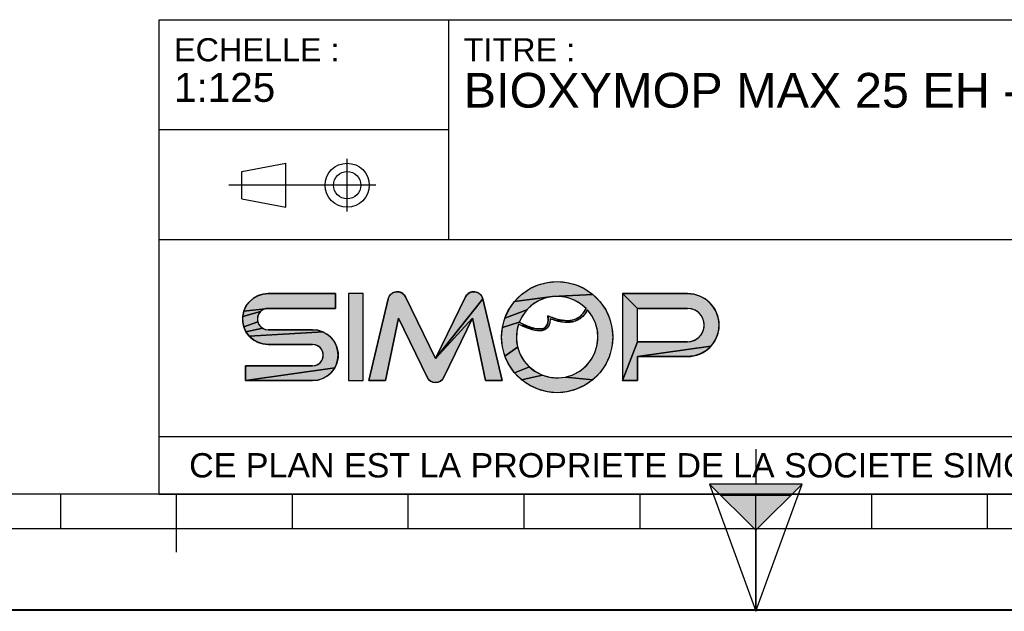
# Model space of a CAD drawing. Header units: millimetres. Extents: x 0 to 297, y 0 to 210.
# Tile 2 of 256: x 85 to 170, y 0 to 51. Entities that reach past the tile are written whole.
import ezdxf

# ---------------------------------------------------------------- set-up
doc = ezdxf.new("R2010")
doc.units = ezdxf.units.MM
doc.header["$LTSCALE"] = 16.335
doc.layers.get('0').update_dxf_attribs({"linetype": 'CONTINUOUS'})
doc.styles.get("Standard").update_dxf_attribs({"font": 'arial.ttf'})

# ---------------------------------------------------------------- blocks, each defined once
blk = doc.blocks.new('MARGEA4_BL0', base_point=(148.514, 105.014))
at = {"color": 7, "linetype": 'Continuous'}
for p, q in [((287.014, 10.014), (10.014, 10.014)), ((88.514, 7.014), (88.514, 10.014)), ((98.514, 5.014), (98.514, 10.014)), ((108.514, 7.014), (108.514, 10.014)), ((118.514, 7.014), (118.514, 10.014)), ((128.514, 7.014), (128.514, 10.014)), ((138.514, 7.014), (138.514, 10.014)), ((148.514, 0.014), (148.514, 10.014)), ((158.514, 7.014), (158.514, 10.014)), ((168.514, 7.014), (168.514, 10.014)), ((248.514, 7.014), (48.514, 7.014)), ((297.014, 0.014), (0.014, 0.014)), ((297.014, 0.014), (0.014, 0.014))]:
    blk.add_line(p, q, dxfattribs=at)
blk = doc.blocks.new('REPERE_ORIENTATION_BL1', base_point=(148.516, 6.898))
at = {"color": 7, "linetype": 'Continuous'}
for p, q in [((148.516, 13.898), (148.516, 10.898)), ((148.516, 6.898), (144.516, 10.898)), ((152.516, 10.898), (144.516, 10.898)), ((144.516, 10.898), (148.516, -0.102)), ((148.516, 6.898), (152.516, 10.898)), ((148.516, -0.102), (152.516, 10.898)), ((151.516, 9.898), (145.516, 9.898)), ((148.516, 6.898), (148.516, -0.102))]:
    blk.add_line(p, q, dxfattribs=at)
blk.add_solid([(144.516, 10.898), (148.516, 6.898), (152.516, 10.898)], dxfattribs=at)
blk = doc.blocks.new('ISO_BL3', base_point=(109.359, 36.711))
at = {"color": 2, "linetype": 'Continuous'}
for p, q in [((104.158, 37.894), (107.956, 38.612)), ((107.956, 34.81), (107.956, 38.612)), ((113.239, 34.434), (113.239, 38.988)), ((104.158, 35.528), (104.158, 37.894)), ((115.7, 36.711), (103.019, 36.711)), ((104.158, 35.528), (107.956, 34.81))]:
    blk.add_line(p, q, dxfattribs=at)
for radius in [1.901, 1.183]:
    blk.add_circle((113.239, 36.711), radius, dxfattribs=at)
blk = doc.blocks.new('LOGO-SIMOP-2009_BL4', base_point=(124.77, 23.589))
at = {"linetype": 'Continuous'}
for points in [[(131.363, 28.389), (132.197, 28.316), (133.005, 28.1), (133.763, 27.746), (134.449, 27.266), (130.961, 27.086), (127.686, 26.675), (128.278, 27.266), (128.963, 27.746), (129.722, 28.1), (130.53, 28.316)], [(105.954, 27.301), (106.412, 27.349), (112.22, 27.349), (112.22, 26.069), (106.412, 26.069), (104.319, 25.829), (104.507, 26.249), (104.777, 26.621), (105.119, 26.929), (105.517, 27.159)], [(117.578, 27.509), (117.792, 27.474), (117.99, 27.382), (118.155, 27.24), (118.276, 27.059), (120.86, 21.749), (124.06, 25.217), (121.579, 20.119), (121.455, 19.934), (121.284, 19.791), (121.08, 19.7), (120.86, 19.669), (120.639, 19.7), (120.436, 19.791), (120.265, 19.934), (120.141, 20.119), (117.66, 25.217), (116.54, 19.829), (115.1, 19.829), (116.778, 26.894), (116.857, 27.097), (116.987, 27.271), (117.16, 27.404), (117.362, 27.485)], [(123.927, 27.474), (124.142, 27.509), (124.358, 27.485), (124.56, 27.404), (124.732, 27.271), (124.863, 27.097), (124.941, 26.894), (120.86, 21.749), (123.444, 27.059), (123.565, 27.24), (123.73, 27.382)], [(131.596, 27.101), (130.961, 27.086), (134.449, 27.266), (135.04, 26.675), (135.52, 25.989), (135.874, 25.231), (136.091, 24.423), (136.163, 23.589), (136.091, 22.756), (135.874, 21.947), (135.52, 21.189), (135.04, 20.504), (134.449, 19.912), (132.075, 20.142), (132.717, 20.34), (133.309, 20.655), (133.83, 21.078), (134.262, 21.592), (134.588, 22.178), (134.798, 22.816), (134.882, 23.482), (134.838, 24.152), (134.668, 24.801), (134.378, 25.407), (133.978, 25.946), (133.719, 25.545), (133.436, 25.258), (133.098, 25.04), (132.731, 24.907), (132.159, 25.009), (132.592, 25.042), (132.968, 25.156), (133.314, 25.364), (133.6, 25.651), (133.861, 26.069), (133.375, 26.478), (132.823, 26.792), (132.224, 27.002)], [(138.292, 26.069), (137.012, 27.349), (142.612, 27.349), (143.177, 27.29), (143.718, 27.114), (144.211, 26.83), (144.633, 26.449), (144.967, 25.989), (145.199, 25.47), (145.317, 24.913), (145.317, 24.345), (145.199, 23.789), (144.967, 23.269), (144.633, 22.809), (138.292, 21.909), (138.292, 19.829), (137.012, 19.829), (138.292, 23.189), (142.612, 23.189), (142.956, 23.231), (143.281, 23.354), (143.567, 23.551), (143.797, 23.811), (143.958, 24.119), (144.041, 24.456), (144.041, 24.803), (143.958, 25.14), (143.797, 25.447), (143.567, 25.707), (143.281, 25.904), (142.956, 26.027), (142.612, 26.069)], [(124.06, 25.217), (120.86, 21.749), (124.941, 26.894), (126.62, 19.829), (125.18, 19.829)], [(129.751, 26.718), (129.215, 26.377), (128.749, 25.946), (126.853, 25.231), (127.207, 25.989), (127.686, 26.675), (130.961, 27.086), (130.34, 26.957)], [(105.952, 25.946), (105.761, 25.8), (104.224, 25.379), (104.319, 25.829), (106.412, 26.069), (106.174, 26.038)], [(105.523, 25.387), (105.492, 25.149), (105.523, 24.911), (104.319, 24.469), (104.224, 24.919), (104.224, 25.379), (105.761, 25.8), (105.615, 25.609)], [(128.368, 25.438), (128.084, 24.869), (126.636, 24.423), (126.853, 25.231), (128.749, 25.946)], [(105.761, 24.499), (105.952, 24.352), (104.507, 24.049), (104.319, 24.469), (105.523, 24.911), (105.615, 24.689)], [(128.084, 24.869), (128.432, 24.7), (128.441, 24.519), (128.029, 24.718), (127.876, 24.064), (127.849, 23.394), (127.95, 22.73), (126.853, 21.947), (126.636, 22.756), (126.563, 23.589), (126.636, 24.423)], [(128.738, 24.565), (129.026, 24.456), (129.312, 24.368), (129.161, 24.244), (128.799, 24.369), (128.441, 24.519), (128.432, 24.7)], [(131.146, 25.202), (131.682, 25.062), (131.315, 24.983), (130.744, 25.179), (130.717, 24.821), (130.631, 24.565), (130.48, 24.354), (130.273, 24.213), (130.001, 24.3), (130.178, 24.346), (130.347, 24.448), (130.481, 24.62), (130.552, 24.815), (130.583, 25.063), (130.563, 25.429)], [(132.159, 25.009), (132.731, 24.907), (132.312, 24.85), (131.842, 24.874), (131.315, 24.983), (131.682, 25.062)], [(111.553, 23.809), (111.895, 23.501), (112.165, 23.129), (112.352, 22.709), (112.448, 22.259), (112.448, 21.799), (112.352, 21.349), (112.165, 20.929), (104.452, 19.829), (104.452, 21.109), (110.26, 21.109), (110.498, 21.14), (110.72, 21.232), (110.91, 21.379), (111.057, 21.569), (111.148, 21.791), (111.18, 22.029), (111.148, 22.267), (111.057, 22.489), (110.91, 22.68), (110.72, 22.826), (110.498, 22.918), (110.26, 22.949), (106.412, 22.949), (105.954, 22.997), (105.517, 23.139), (105.119, 23.369), (104.777, 23.677), (111.155, 24.039)], [(110.717, 24.181), (111.155, 24.039), (104.777, 23.677), (104.507, 24.049), (105.952, 24.352), (106.174, 24.26), (106.412, 24.229), (110.26, 24.229)], [(129.788, 24.29), (130.001, 24.3), (130.273, 24.213), (130.034, 24.143), (129.77, 24.13), (129.472, 24.167), (129.161, 24.244), (129.312, 24.368), (129.552, 24.315)], [(128.175, 22.098), (128.516, 21.52), (128.961, 21.017), (127.686, 20.504), (127.207, 21.189), (126.853, 21.947), (127.95, 22.73)], [(143.177, 21.969), (142.612, 21.909), (138.292, 21.909), (144.633, 22.809), (144.211, 22.429), (143.718, 22.144)], [(110.717, 19.877), (110.26, 19.829), (104.452, 19.829), (112.165, 20.929), (111.895, 20.557), (111.553, 20.249), (111.155, 20.019)], [(129.493, 20.607), (130.093, 20.307), (128.278, 19.912), (127.686, 20.504), (128.961, 21.017)], [(131.408, 20.069), (132.075, 20.142), (134.449, 19.912), (133.763, 19.432), (133.005, 19.079), (132.197, 18.862), (131.363, 18.789), (130.53, 18.862), (129.722, 19.079), (128.963, 19.432), (128.278, 19.912), (130.093, 20.307), (130.739, 20.125)]]:
    blk.add_hatch(color=2, dxfattribs=at).paths.add_polyline_path(points)
at = {"color": 2, "linetype": 'Continuous'}
for p, q in [((128.963, 27.746), (129.722, 28.1)), ((129.722, 28.1), (130.53, 28.316)), ((130.53, 28.316), (131.363, 28.389)), ((131.363, 28.389), (132.197, 28.316)), ((132.197, 28.316), (133.005, 28.1)), ((133.005, 28.1), (133.763, 27.746)), ((105.517, 27.159), (105.954, 27.301)), ((105.954, 27.301), (106.412, 27.349)), ((116.857, 27.097), (116.987, 27.271)), ((116.987, 27.271), (117.16, 27.404)), ((117.16, 27.404), (117.362, 27.485)), ((117.362, 27.485), (117.578, 27.509)), ((117.578, 27.509), (117.792, 27.474)), ((117.792, 27.474), (117.99, 27.382)), ((117.99, 27.382), (118.155, 27.24)), ((118.155, 27.24), (118.276, 27.059)), ((123.444, 27.059), (123.565, 27.24)), ((123.565, 27.24), (123.73, 27.382)), ((123.73, 27.382), (123.927, 27.474)), ((123.927, 27.474), (124.142, 27.509)), ((124.142, 27.509), (124.358, 27.485)), ((124.358, 27.485), (124.56, 27.404)), ((124.56, 27.404), (124.732, 27.271)), ((124.732, 27.271), (124.863, 27.097)), ((127.686, 26.675), (128.278, 27.266)), ((128.278, 27.266), (128.963, 27.746)), ((134.449, 27.266), (130.961, 27.086)), ((133.763, 27.746), (134.449, 27.266)), ((134.449, 27.266), (135.04, 26.675)), ((138.292, 26.069), (137.012, 27.349)), ((142.612, 27.349), (143.177, 27.29)), ((143.177, 27.29), (143.718, 27.114)), ((104.507, 26.249), (104.777, 26.621)), ((104.777, 26.621), (105.119, 26.929)), ((105.119, 26.929), (105.517, 27.159)), ((116.778, 26.894), (116.857, 27.097)), ((124.941, 26.894), (120.86, 21.749)), ((124.863, 27.097), (124.941, 26.894)), ((127.207, 25.989), (127.686, 26.675)), ((130.961, 27.086), (127.686, 26.675)), ((129.215, 26.377), (128.749, 25.946)), ((129.751, 26.718), (129.215, 26.377)), ((130.34, 26.957), (129.751, 26.718)), ((130.961, 27.086), (130.34, 26.957)), ((131.596, 27.101), (130.961, 27.086)), ((132.224, 27.002), (131.596, 27.101)), ((132.823, 26.792), (132.224, 27.002)), ((133.375, 26.478), (132.823, 26.792)), ((133.861, 26.069), (133.375, 26.478)), ((135.04, 26.675), (135.52, 25.989)), ((143.718, 27.114), (144.211, 26.83)), ((144.211, 26.83), (144.633, 26.449)), ((144.633, 26.449), (144.967, 25.989)), ((104.224, 25.379), (104.319, 25.829)), ((105.761, 25.8), (104.224, 25.379)), ((104.319, 25.829), (104.507, 26.249)), ((106.412, 26.069), (104.319, 25.829)), ((105.615, 25.609), (105.523, 25.387)), ((105.761, 25.8), (105.615, 25.609)), ((105.952, 25.946), (105.761, 25.8)), ((106.174, 26.038), (105.952, 25.946)), ((106.412, 26.069), (106.174, 26.038)), ((126.853, 25.231), (127.207, 25.989)), ((128.749, 25.946), (126.853, 25.231)), ((128.749, 25.946), (128.368, 25.438)), ((133.314, 25.364), (133.6, 25.651)), ((133.719, 25.545), (133.436, 25.258)), ((133.6, 25.651), (133.861, 26.069)), ((133.978, 25.946), (133.719, 25.545)), ((134.378, 25.407), (133.978, 25.946)), ((135.52, 25.989), (135.874, 25.231)), ((142.956, 26.027), (142.612, 26.069)), ((143.281, 25.904), (142.956, 26.027)), ((143.567, 25.707), (143.281, 25.904)), ((143.797, 25.447), (143.567, 25.707)), ((144.967, 25.989), (145.199, 25.47)), ((104.224, 24.919), (104.224, 25.379)), ((104.319, 24.469), (104.224, 24.919)), ((105.523, 24.911), (104.319, 24.469)), ((105.523, 25.387), (105.492, 25.149)), ((105.492, 25.149), (105.523, 24.911)), ((105.523, 24.911), (105.615, 24.689)), ((105.615, 24.689), (105.761, 24.499)), ((124.06, 25.217), (120.86, 21.749)), ((126.636, 24.423), (126.853, 25.231)), ((128.084, 24.869), (126.636, 24.423)), ((128.029, 24.718), (127.876, 24.064)), ((128.441, 24.519), (128.029, 24.718)), ((128.368, 25.438), (128.084, 24.869)), ((128.084, 24.869), (128.432, 24.7)), ((128.432, 24.7), (128.738, 24.565)), ((128.432, 24.7), (128.441, 24.519)), ((130.481, 24.62), (130.552, 24.815)), ((130.552, 24.815), (130.583, 25.063)), ((130.583, 25.063), (130.563, 25.429)), ((130.563, 25.429), (131.146, 25.202)), ((130.717, 24.821), (130.631, 24.565)), ((130.744, 25.179), (130.717, 24.821)), ((131.315, 24.983), (130.744, 25.179)), ((131.146, 25.202), (131.682, 25.062)), ((131.682, 25.062), (131.315, 24.983)), ((131.842, 24.874), (131.315, 24.983)), ((131.682, 25.062), (132.159, 25.009)), ((132.312, 24.85), (131.842, 24.874)), ((132.159, 25.009), (132.592, 25.042)), ((132.731, 24.907), (132.159, 25.009)), ((132.731, 24.907), (132.312, 24.85)), ((132.592, 25.042), (132.968, 25.156)), ((133.098, 25.04), (132.731, 24.907)), ((132.968, 25.156), (133.314, 25.364)), ((133.436, 25.258), (133.098, 25.04)), ((134.668, 24.801), (134.378, 25.407)), ((134.838, 24.152), (134.668, 24.801)), ((135.874, 25.231), (136.091, 24.423)), ((143.958, 25.14), (143.797, 25.447)), ((144.041, 24.803), (143.958, 25.14)), ((144.041, 24.456), (144.041, 24.803)), ((145.199, 25.47), (145.317, 24.913)), ((145.317, 24.913), (145.317, 24.345)), ((104.507, 24.049), (104.319, 24.469)), ((105.952, 24.352), (104.507, 24.049)), ((104.777, 23.677), (104.507, 24.049)), ((111.155, 24.039), (104.777, 23.677)), ((105.761, 24.499), (105.952, 24.352)), ((105.952, 24.352), (106.174, 24.26)), ((106.174, 24.26), (106.412, 24.229)), ((110.26, 24.229), (110.717, 24.181)), ((110.717, 24.181), (111.155, 24.039)), ((111.155, 24.039), (111.553, 23.809)), ((111.553, 23.809), (111.895, 23.501)), ((126.563, 23.589), (126.636, 24.423)), ((127.876, 24.064), (127.849, 23.394)), ((128.799, 24.369), (128.441, 24.519)), ((128.738, 24.565), (129.026, 24.456)), ((129.161, 24.244), (128.799, 24.369)), ((129.026, 24.456), (129.312, 24.368)), ((129.312, 24.368), (129.161, 24.244)), ((129.472, 24.167), (129.161, 24.244)), ((129.312, 24.368), (129.552, 24.315)), ((129.77, 24.13), (129.472, 24.167)), ((129.552, 24.315), (129.788, 24.29)), ((130.034, 24.143), (129.77, 24.13)), ((129.788, 24.29), (130.001, 24.3)), ((130.001, 24.3), (130.178, 24.346)), ((130.273, 24.213), (130.001, 24.3)), ((130.273, 24.213), (130.034, 24.143)), ((130.178, 24.346), (130.347, 24.448)), ((130.48, 24.354), (130.273, 24.213)), ((130.347, 24.448), (130.481, 24.62)), ((130.631, 24.565), (130.48, 24.354)), ((134.882, 23.482), (134.838, 24.152)), ((136.091, 24.423), (136.163, 23.589)), ((143.567, 23.551), (143.797, 23.811)), ((143.797, 23.811), (143.958, 24.119)), ((143.958, 24.119), (144.041, 24.456)), ((145.317, 24.345), (145.199, 23.789)), ((105.119, 23.369), (104.777, 23.677)), ((105.517, 23.139), (105.119, 23.369)), ((105.954, 22.997), (105.517, 23.139)), ((106.412, 22.949), (105.954, 22.997)), ((110.498, 22.918), (110.26, 22.949)), ((111.895, 23.501), (112.165, 23.129)), ((112.165, 23.129), (112.352, 22.709)), ((126.636, 22.756), (126.563, 23.589)), ((127.849, 23.394), (127.95, 22.73)), ((134.798, 22.816), (134.882, 23.482)), ((136.163, 23.589), (136.091, 22.756)), ((138.292, 23.189), (137.012, 19.829)), ((142.612, 23.189), (142.956, 23.231)), ((142.956, 23.231), (143.281, 23.354)), ((143.281, 23.354), (143.567, 23.551)), ((144.967, 23.269), (144.633, 22.809)), ((145.199, 23.789), (144.967, 23.269)), ((110.72, 22.826), (110.498, 22.918)), ((110.91, 22.68), (110.72, 22.826)), ((111.057, 22.489), (110.91, 22.68)), ((111.148, 22.267), (111.057, 22.489)), ((111.18, 22.029), (111.148, 22.267)), ((112.352, 22.709), (112.448, 22.259)), ((112.448, 22.259), (112.448, 21.799)), ((126.853, 21.947), (126.636, 22.756)), ((127.95, 22.73), (126.853, 21.947)), ((127.95, 22.73), (128.175, 22.098)), ((128.175, 22.098), (128.516, 21.52)), ((134.262, 21.592), (134.588, 22.178)), ((134.588, 22.178), (134.798, 22.816)), ((136.091, 22.756), (135.874, 21.947)), ((144.633, 22.809), (138.292, 21.909)), ((143.718, 22.144), (143.177, 21.969)), ((144.211, 22.429), (143.718, 22.144)), ((144.633, 22.809), (144.211, 22.429)), ((110.72, 21.232), (110.91, 21.379)), ((110.91, 21.379), (111.057, 21.569)), ((111.057, 21.569), (111.148, 21.791)), ((111.148, 21.791), (111.18, 22.029)), ((112.352, 21.349), (112.165, 20.929)), ((112.448, 21.799), (112.352, 21.349)), ((127.207, 21.189), (126.853, 21.947)), ((128.516, 21.52), (128.961, 21.017)), ((133.83, 21.078), (134.262, 21.592)), ((135.874, 21.947), (135.52, 21.189)), ((143.177, 21.969), (142.612, 21.909)), ((112.165, 20.929), (104.452, 19.829)), ((110.26, 21.109), (110.498, 21.14)), ((110.498, 21.14), (110.72, 21.232)), ((111.895, 20.557), (111.553, 20.249)), ((112.165, 20.929), (111.895, 20.557)), ((127.686, 20.504), (127.207, 21.189)), ((128.961, 21.017), (127.686, 20.504)), ((128.278, 19.912), (127.686, 20.504)), ((128.961, 21.017), (129.493, 20.607)), ((129.493, 20.607), (130.093, 20.307)), ((132.717, 20.34), (133.309, 20.655)), ((133.309, 20.655), (133.83, 21.078)), ((135.04, 20.504), (134.449, 19.912)), ((135.52, 21.189), (135.04, 20.504)), ((110.717, 19.877), (110.26, 19.829)), ((111.155, 20.019), (110.717, 19.877)), ((111.553, 20.249), (111.155, 20.019)), ((120.265, 19.934), (120.141, 20.119)), ((120.436, 19.791), (120.265, 19.934)), ((120.639, 19.7), (120.436, 19.791)), ((120.86, 19.669), (120.639, 19.7)), ((121.08, 19.7), (120.86, 19.669)), ((121.284, 19.791), (121.08, 19.7)), ((121.455, 19.934), (121.284, 19.791)), ((121.579, 20.119), (121.455, 19.934)), ((130.093, 20.307), (128.278, 19.912)), ((128.963, 19.432), (128.278, 19.912)), ((130.093, 20.307), (130.739, 20.125)), ((130.739, 20.125), (131.408, 20.069)), ((131.408, 20.069), (132.075, 20.142)), ((132.075, 20.142), (132.717, 20.34)), ((134.449, 19.912), (132.075, 20.142)), ((134.449, 19.912), (133.763, 19.432)), ((129.722, 19.079), (128.963, 19.432)), ((130.53, 18.862), (129.722, 19.079)), ((131.363, 18.789), (130.53, 18.862)), ((132.197, 18.862), (131.363, 18.789)), ((133.005, 19.079), (132.197, 18.862)), ((133.763, 19.432), (133.005, 19.079))]:
    blk.add_line(p, q, dxfattribs=at)
at = {"color": 7, "linetype": 'Continuous'}
for p, q in [((112.22, 27.349), (106.412, 27.349)), ((112.22, 26.069), (112.22, 27.349)), ((113.34, 27.349), (113.34, 19.829)), ((114.62, 27.349), (113.34, 27.349)), ((114.62, 19.829), (114.62, 27.349)), ((142.612, 27.349), (137.012, 27.349)), ((137.012, 27.349), (137.012, 19.829)), ((116.778, 26.894), (115.1, 19.829)), ((120.86, 21.749), (118.276, 27.059)), ((123.444, 27.059), (120.86, 21.749)), ((126.62, 19.829), (124.941, 26.894)), ((106.412, 26.069), (112.22, 26.069)), ((138.292, 26.069), (142.612, 26.069)), ((138.292, 23.189), (138.292, 26.069)), ((116.54, 19.829), (117.66, 25.217)), ((117.66, 25.217), (120.141, 20.119)), ((121.579, 20.119), (124.06, 25.217)), ((124.06, 25.217), (125.18, 19.829)), ((110.26, 24.229), (106.412, 24.229)), ((106.412, 22.949), (110.26, 22.949)), ((142.612, 23.189), (138.292, 23.189)), ((138.292, 21.909), (142.612, 21.909)), ((138.292, 19.829), (138.292, 21.909)), ((104.452, 21.109), (104.452, 19.829)), ((110.26, 21.109), (104.452, 21.109)), ((104.452, 19.829), (110.26, 19.829)), ((113.34, 19.829), (114.62, 19.829)), ((115.1, 19.829), (116.54, 19.829)), ((125.18, 19.829), (126.62, 19.829)), ((137.012, 19.829), (138.292, 19.829))]:
    blk.add_line(p, q, dxfattribs=at)
at = {"color": 2, "linetype": 'Continuous'}
for points in [[(131.363, 28.389), (132.197, 28.316), (133.005, 28.1), (133.763, 27.746), (134.449, 27.266), (130.961, 27.086), (127.686, 26.675), (128.278, 27.266), (128.963, 27.746), (129.722, 28.1), (130.53, 28.316), (131.363, 28.389)], [(105.954, 27.301), (106.412, 27.349), (112.22, 27.349), (112.22, 26.069), (106.412, 26.069), (104.319, 25.829), (104.507, 26.249), (104.777, 26.621), (105.119, 26.929), (105.517, 27.159), (105.954, 27.301)], [(117.578, 27.509), (117.792, 27.474), (117.99, 27.382), (118.155, 27.24), (118.276, 27.059), (120.86, 21.749), (124.06, 25.217), (121.579, 20.119), (121.455, 19.934), (121.284, 19.791), (121.08, 19.7), (120.86, 19.669), (120.639, 19.7), (120.436, 19.791), (120.265, 19.934), (120.141, 20.119), (117.66, 25.217), (116.54, 19.829), (115.1, 19.829), (116.778, 26.894), (116.857, 27.097), (116.987, 27.271), (117.16, 27.404), (117.362, 27.485), (117.578, 27.509)], [(123.927, 27.474), (124.142, 27.509), (124.358, 27.485), (124.56, 27.404), (124.732, 27.271), (124.863, 27.097), (124.941, 26.894), (120.86, 21.749), (123.444, 27.059), (123.565, 27.24), (123.73, 27.382), (123.927, 27.474)], [(131.596, 27.101), (130.961, 27.086), (134.449, 27.266), (135.04, 26.675), (135.52, 25.989), (135.874, 25.231), (136.091, 24.423), (136.163, 23.589), (136.091, 22.756), (135.874, 21.947), (135.52, 21.189), (135.04, 20.504), (134.449, 19.912), (132.075, 20.142), (132.717, 20.34), (133.309, 20.655), (133.83, 21.078), (134.262, 21.592), (134.588, 22.178), (134.798, 22.816), (134.882, 23.482), (134.838, 24.152), (134.668, 24.801), (134.378, 25.407), (133.978, 25.946), (133.719, 25.545), (133.436, 25.258), (133.098, 25.04), (132.731, 24.907), (132.159, 25.009), (132.592, 25.042), (132.968, 25.156), (133.314, 25.364), (133.6, 25.651), (133.861, 26.069), (133.375, 26.478), (132.823, 26.792), (132.224, 27.002), (131.596, 27.101)], [(138.292, 26.069), (137.012, 27.349), (142.612, 27.349), (143.177, 27.29), (143.718, 27.114), (144.211, 26.83), (144.633, 26.449), (144.967, 25.989), (145.199, 25.47), (145.317, 24.913), (145.317, 24.345), (145.199, 23.789), (144.967, 23.269), (144.633, 22.809), (138.292, 21.909), (138.292, 19.829), (137.012, 19.829), (138.292, 23.189), (142.612, 23.189), (142.956, 23.231), (143.281, 23.354), (143.567, 23.551), (143.797, 23.811), (143.958, 24.119), (144.041, 24.456), (144.041, 24.803), (143.958, 25.14), (143.797, 25.447), (143.567, 25.707), (143.281, 25.904), (142.956, 26.027), (142.612, 26.069), (138.292, 26.069)], [(124.06, 25.217), (120.86, 21.749), (124.941, 26.894), (126.62, 19.829), (125.18, 19.829), (124.06, 25.217)], [(129.751, 26.718), (129.215, 26.377), (128.749, 25.946), (126.853, 25.231), (127.207, 25.989), (127.686, 26.675), (130.961, 27.086), (130.34, 26.957), (129.751, 26.718)], [(105.952, 25.946), (105.761, 25.8), (104.224, 25.379), (104.319, 25.829), (106.412, 26.069), (106.174, 26.038), (105.952, 25.946)], [(105.523, 25.387), (105.492, 25.149), (105.523, 24.911), (104.319, 24.469), (104.224, 24.919), (104.224, 25.379), (105.761, 25.8), (105.615, 25.609), (105.523, 25.387)], [(128.368, 25.438), (128.084, 24.869), (126.636, 24.423), (126.853, 25.231), (128.749, 25.946), (128.368, 25.438)], [(105.761, 24.499), (105.952, 24.352), (104.507, 24.049), (104.319, 24.469), (105.523, 24.911), (105.615, 24.689), (105.761, 24.499)], [(128.084, 24.869), (128.432, 24.7), (128.441, 24.519), (128.029, 24.718), (127.876, 24.064), (127.849, 23.394), (127.95, 22.73), (126.853, 21.947), (126.636, 22.756), (126.563, 23.589), (126.636, 24.423), (128.084, 24.869)], [(128.738, 24.565), (129.026, 24.456), (129.312, 24.368), (129.161, 24.244), (128.799, 24.369), (128.441, 24.519), (128.432, 24.7), (128.738, 24.565)], [(131.146, 25.202), (131.682, 25.062), (131.315, 24.983), (130.744, 25.179), (130.717, 24.821), (130.631, 24.565), (130.48, 24.354), (130.273, 24.213), (130.001, 24.3), (130.178, 24.346), (130.347, 24.448), (130.481, 24.62), (130.552, 24.815), (130.583, 25.063), (130.563, 25.429), (131.146, 25.202)], [(132.159, 25.009), (132.731, 24.907), (132.312, 24.85), (131.842, 24.874), (131.315, 24.983), (131.682, 25.062), (132.159, 25.009)], [(111.553, 23.809), (111.895, 23.501), (112.165, 23.129), (112.352, 22.709), (112.448, 22.259), (112.448, 21.799), (112.352, 21.349), (112.165, 20.929), (104.452, 19.829), (104.452, 21.109), (110.26, 21.109), (110.498, 21.14), (110.72, 21.232), (110.91, 21.379), (111.057, 21.569), (111.148, 21.791), (111.18, 22.029), (111.148, 22.267), (111.057, 22.489), (110.91, 22.68), (110.72, 22.826), (110.498, 22.918), (110.26, 22.949), (106.412, 22.949), (105.954, 22.997), (105.517, 23.139), (105.119, 23.369), (104.777, 23.677), (111.155, 24.039), (111.553, 23.809)], [(110.717, 24.181), (111.155, 24.039), (104.777, 23.677), (104.507, 24.049), (105.952, 24.352), (106.174, 24.26), (106.412, 24.229), (110.26, 24.229), (110.717, 24.181)], [(129.788, 24.29), (130.001, 24.3), (130.273, 24.213), (130.034, 24.143), (129.77, 24.13), (129.472, 24.167), (129.161, 24.244), (129.312, 24.368), (129.552, 24.315), (129.788, 24.29)], [(128.175, 22.098), (128.516, 21.52), (128.961, 21.017), (127.686, 20.504), (127.207, 21.189), (126.853, 21.947), (127.95, 22.73), (128.175, 22.098)], [(143.177, 21.969), (142.612, 21.909), (138.292, 21.909), (144.633, 22.809), (144.211, 22.429), (143.718, 22.144), (143.177, 21.969)], [(110.717, 19.877), (110.26, 19.829), (104.452, 19.829), (112.165, 20.929), (111.895, 20.557), (111.553, 20.249), (111.155, 20.019), (110.717, 19.877)], [(129.493, 20.607), (130.093, 20.307), (128.278, 19.912), (127.686, 20.504), (128.961, 21.017), (129.493, 20.607)], [(131.408, 20.069), (132.075, 20.142), (134.449, 19.912), (133.763, 19.432), (133.005, 19.079), (132.197, 18.862), (131.363, 18.789), (130.53, 18.862), (129.722, 19.079), (128.963, 19.432), (128.278, 19.912), (130.093, 20.307), (130.739, 20.125), (131.408, 20.069)]]:
    blk.add_lwpolyline(points, dxfattribs=at)
at = {"color": 7, "linetype": 'Continuous'}
blk.add_circle((131.363, 23.589), 4.8, dxfattribs=at)
for centre, radius, start, end in [((106.412, 25.149), 2.2, 90, 270), ((117.556, 26.709), 0.8, 25.94945, 166.63548), ((124.163, 26.709), 0.8, 13.36452, 154.05055), ((142.612, 24.629), 2.72, 270, 90), ((131.363, 23.589), 3.52, 44.79283, 158.67631), ((106.412, 25.149), 0.92, 90, 270), ((131.363, 23.589), 3.52, 161.30052, 42.02671), ((142.612, 24.629), 1.44, 270, 90), ((110.26, 22.029), 2.2, 270, 90), ((110.26, 22.029), 0.92, 270, 90), ((120.86, 20.469), 0.8, 205.94945, 334.05055)]:
    blk.add_arc(centre, radius, start, end, dxfattribs=at)
blk.add_open_spline([(133.861, 26.069), (133.691, 25.725), (133.278, 25.242), (132.495, 24.966), (131.587, 25.038), (130.914, 25.273), (130.563, 25.429)], degree=3, dxfattribs=at)
for points, knots in [([(133.978, 25.946), (133.742, 25.491), (133.106, 24.892), (131.957, 24.786), (131.132, 25.023), (130.744, 25.179)], [0, 0, 0, 0, 0.345264, 0.703638, 1, 1, 1, 1]), ([(130.744, 25.179), (130.749, 25.009), (130.71, 24.645), (130.441, 24.241), (129.948, 24.097), (129.39, 24.163), (128.75, 24.373), (128.275, 24.593), (128.029, 24.718)], [0, 0, 0, 0, 0.118516, 0.29564, 0.472763, 0.649887, 0.82701, 1, 1, 1, 1]), ([(130.563, 25.429), (130.59, 25.221), (130.59, 24.88), (130.467, 24.544), (130.244, 24.35), (129.836, 24.25), (129.149, 24.376), (128.458, 24.678), (128.084, 24.869)], [0, 0, 0, 0, 0.125, 0.25, 0.375, 0.5, 0.75, 1, 1, 1, 1])]:
    blk.add_open_spline(points, degree=3, knots=knots, dxfattribs=at)
at = {"color": 2, "linetype": 'Continuous'}
for points in [[(113.34, 19.829), (113.34, 27.349), (114.62, 19.829), (114.62, 27.349)], [(138.292, 23.189), (137.012, 19.829), (138.292, 26.069), (137.012, 27.349)]]:
    blk.add_solid(points, dxfattribs=at)
blk = doc.blocks.new('*T6')
at = {"color": 2, "linetype": 'Continuous'}
for p, q in [((0, 0), (0, 41)), ((0, 41), (190, 41)), ((25, 22), (25, 41)), ((170, 5), (170, 41)), ((190, 0), (190, 41)), ((0, 31.5), (25, 31.5)), ((0, 22), (190, 22)), ((110, 5), (110, 22)), ((170, 15), (190, 15)), ((0, 5), (190, 5)), ((0, 0), (190, 0))]:
    blk.add_line(p, q, dxfattribs=at)
at = {"color": 5, "linetype": 'Continuous', "line_spacing_factor": 0.9}
for s, insert, char_height, width, attachment_point in [('ECHELLE :\\P\\H2.5;1:125', (1.28, 39.4), 2, 28.52045, 1), ('TITRE :\\P\\H3.0;BIOXYMOP MAX 25 EH - DV19\\P\\H2.0; \\P \\P ', (26.28, 39.4), 2, 118.99628, 1), ('A4', (180, 34), 5, 17.0632, 2), ('REFERENCE PRODUIT :\\P\\H3.0;BIOXYMOP6346/25-19', (111.28, 20.4), 2, 87.01115, 1), ('FR', (180, 20), 3, 11.15242, 2), ('FOLIO :  \\P\\H3.0;1/1', (180, 12.812), 1.5, 17.19703, 2), ('CE PLAN EST LA PROPRIETE DE LA SOCIETE SIMOP ET NE PEUT ETRE REPRODUIT OU COMMUNIQUE SANS SON AUTORISATION', (95, 3.55), 2.1, 368.8974, 2)]:
    blk.add_mtext(s, dxfattribs=dict(at, insert=insert, char_height=char_height, width=width, attachment_point=attachment_point))

msp = doc.modelspace()

# ---------------------------------------------------------------- linework, layer by layer
at = {"color": 7, "linetype": 'Continuous'}
msp.add_line((0, 0), (297, 0), dxfattribs=at)

# ---------------------------------------------------------------- block references
at = {"color": 2, "linetype": 'Continuous'}
for name, p in [('MARGEA4_BL0', (148.514, 105.014)), ('ISO_BL3', (109.359, 36.711)), ('LOGO-SIMOP-2009_BL4', (124.77, 23.589)), ('REPERE_ORIENTATION_BL1', (148.516, 6.898))]:
    msp.add_blockref(name, p, dxfattribs=at)
msp.add_blockref('*T6', (97.014, 10.014))

doc.saveas('drawing.dxf')
